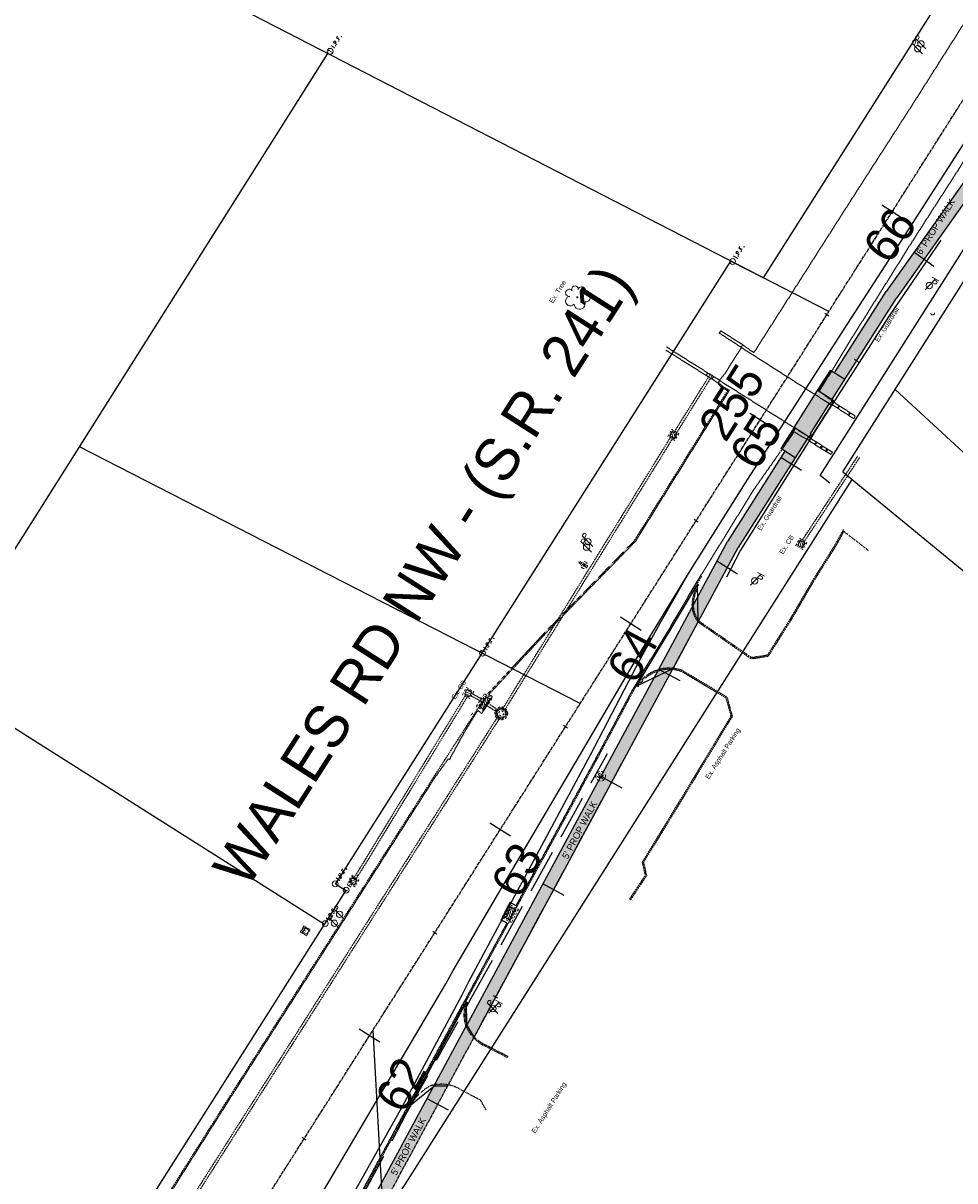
# Model space of a CAD drawing. Header units: feet. Extents: x 2246890 to 2250290, y 437895 to 440095.
# Tile 12 of 16: x 2249353 to 2249735, y 438314 to 438788. Entities that reach past the tile are written whole.
import ezdxf

# ---------------------------------------------------------------- set-up
doc = ezdxf.new("R2010")
doc.units = ezdxf.units.FT
doc.header["$MEASUREMENT"] = 0
for name, pattern in [('CL', [2, 0.3, -0.15, 1.4, -0.15]), ('DGN Style 3', [25.340844, 18.100603, -7.240241]), ('grltpr', [0]), ('OhDOT_USTN1', [0.055, 0.014, -0.041]), ('OhDOT_USTN2', [0.11, 0.069, -0.041]), ('OhDOT_USTN3', [0.22, 0.165, -0.055]), ('OhDOT_USTN4', [0.22, 0.11, -0.041, 0.028, -0.041]), ('OhDOT_USTN5', [0.11, 0.055, -0.055]), ('OhDOT_USTN6', [0.223, 0.083, -0.028, 0.028, -0.028, 0.028, -0.028]), ('OhDOT_USTN7', [0.221, 0.11, -0.028, 0.055, -0.028]), ('REDO_Drainage01', [1.6, 0.85, -0.75]), ('rowex', [0]), ('rowpr', [0])]:
    doc.linetypes.add(name, pattern=pattern)
for name, color, linetype in [('5PPBLDG-HAT', 253, 'Continuous'), ('BR_P_Rail_Object', 230, 'Continuous'), ('BR_X_SV_Pier', 230, 'OhDOT_USTN3'), ('DV_X_Property_Line', 7, 'Continuous'), ('GE_P_CL', 7, 'CL'), ('GE_P_CL_Text', 7, 'Continuous'), ('GE_X_CL', 7, 'CL'), ('PV_P_Construction_Limits', 203, 'DGN Style 3'), ('PV_P_Curb', 120, 'Continuous'), ('PV_P_Drive', 230, 'Continuous'), ('PV_P_EOP', 7, 'Continuous'), ('PV_P_Walk', 231, 'Continuous'), ('RD_P_GR_Lt', 95, 'grltpr'), ('RW_P_Fee_RW', 203, 'rowpr'), ('RW_X_Fee_RW', 6, 'rowex'), ('SG_X_Foundation', 61, 'OhDOT_USTN1'), ('SV_X_Mon_Cells_Found', 7, 'Continuous'), ('TX_X_20', 7, 'Continuous')]:
    doc.layers.add(name, color=color, linetype=linetype)
for name, color, linetype, transparency in [('DR_X_Cells', 151, 'OhDOT_USTN2', 0.5), ('DR_X_Storm_Sewer', 151, 'OhDOT_USTN5', 0.5), ('PM_X_Edge_Line', 2, 'Continuous', 0.5), ('PM_X_Island', 7, 'Continuous', 0.5), ('PV_X_Curb', 120, 'OhDOT_USTN1', 0.5), ('PV_X_EOP', 7, 'OhDOT_USTN3', 0.5), ('PV_X_Parking_Lot', 7, 'OhDOT_USTN5', 0.5), ('PV_X_Text', 7, 'Continuous', 0.5), ('UT_X_Electric_Cells', 1, 'Continuous', 0.5), ('UT_X_Misc_Cells', 7, 'Continuous', 0.5), ('UT_X_Sanitary_Cells', 3, 'Continuous', 0.5), ('UT_X_Water_Cells', 133, 'Continuous', 0.5), ('VG_X_Cells', 3, 'Continuous', 0.5)]:
    doc.layers.add(name, color=color, linetype=linetype, transparency=transparency)
doc.styles.add('Slanted-Normal', font='font31.shx', dxfattribs={"height": 0.12})
doc.styles.add('Straight-Normal', font='font30.shx', dxfattribs={"height": 0.1})

# ---------------------------------------------------------------- blocks, each defined once
blk = doc.blocks.new('CB22B-X')
at = {"layer": 'Defpoints', "color": 20, "linetype": 'REDO_Drainage01', "lineweight": 0}
blk.add_lwpolyline([(-1, 1), (1, 1), (1, -1), (-1, -1), (-1, 1)], close=True, dxfattribs=at)
at = {"layer": 'DR_X_Cells', "color": 151, "linetype": 'Continuous', "lineweight": 0}
for p, q in [((-1.15, -0.61), (0.61, 1.15)), ((-1.15, 0.52), (-0.52, 1.15)), ((-0.55, -1.15), (1.15, 0.55)), ((0.58, -1.15), (1.15, -0.58))]:
    blk.add_line(p, q, dxfattribs=at)
at = {"layer": 'DR_X_Cells', "color": 151, "linetype": 'REDO_Drainage01', "lineweight": 0}
blk.add_lwpolyline([(-1.67, 1.67), (1.67, 1.67), (1.67, -1.67), (-1.67, -1.67), (-1.67, 1.67)], close=True, dxfattribs=at)
at = {"layer": 'DR_X_Cells', "color": 151, "linetype": 'Continuous', "lineweight": 0, "flags": 128}
blk.add_lwpolyline([(-1.15, 1.15), (1.15, 1.15), (1.15, -1.15), (-1.15, -1.15), (-1.15, 1.15)], close=True, dxfattribs=at)
blk = doc.blocks.new('CB3-X')
at = {"layer": 'Defpoints', "color": 20, "linetype": 'REDO_Drainage01', "lineweight": 0}
blk.add_lwpolyline([(-2.37, 0.75), (2.37, 0.75), (2.37, -1.5), (-2.37, -1.5), (-2.37, 0.75)], close=True, dxfattribs=at)
at = {"layer": 'Defpoints', "color": 21, "linetype": 'OhDOT_USTN2', "lineweight": 53}
blk.add_point((0, 1.42), dxfattribs=at)
at = {"layer": 'Defpoints', "color": 61, "linetype": 'OhDOT_USTN6', "lineweight": 53}
for p in [(0, 0.75), (-2.37, -0.37), (0, -1.5), (2.37, -0.37)]:
    blk.add_point(p, dxfattribs=at)
at = {"layer": 'Defpoints', "color": 21, "linetype": 'OhDOT_USTN5', "lineweight": 53}
blk.add_point((0, 0), dxfattribs=at)
at = {"layer": 'Defpoints', "color": 40, "linetype": 'OhDOT_USTN4', "lineweight": 53}
blk.add_point((0, 0), dxfattribs=at)
at = {"layer": 'Defpoints', "color": 151, "linetype": 'OhDOT_USTN7', "lineweight": 53}
blk.add_point((0, -0.37), dxfattribs=at)
at = {"layer": 'Defpoints', "color": 223, "linetype": 'OhDOT_USTN1', "lineweight": 53}
blk.add_point((0, -2.17), dxfattribs=at)
at = {"layer": 'DR_X_Cells', "color": 151, "linetype": 'Continuous', "lineweight": 0}
for p, q in [((-2.5, -1.76), (-0.75, 0)), ((-2.5, -0.63), (-1.88, 0)), ((-1.44, -1.83), (0.38, 0)), ((-0.31, -1.83), (1.51, 0)), ((0.82, -1.83), (2.5, -0.14)), ((1.94, -1.83), (2.5, -1.28))]:
    blk.add_line(p, q, dxfattribs=at)
at = {"layer": 'DR_X_Cells', "color": 151, "linetype": 'REDO_Drainage01', "lineweight": 0}
blk.add_lwpolyline([(-3.04, 1.42), (3.04, 1.42), (3.04, -2.17), (-3.04, -2.17), (-3.04, 1.42)], close=True, dxfattribs=at)
at = {"layer": 'DR_X_Cells', "color": 151, "linetype": 'Continuous', "lineweight": 0, "flags": 128}
blk.add_lwpolyline([(-2.5, 0), (2.5, 0), (2.5, -1.83), (-2.5, -1.83), (-2.5, 0)], close=True, dxfattribs=at)
blk = doc.blocks.new('MH1D-X')
at = {"layer": 'Defpoints', "color": 61, "linetype": 'OhDOT_USTN6', "lineweight": 53}
blk.add_circle((0, 0), 2, dxfattribs=at)
at = {"layer": 'Defpoints', "color": 20, "linetype": 'REDO_Drainage01', "lineweight": 0}
blk.add_circle((0, 0), 2, dxfattribs=at)
at = {"layer": 'DR_X_Cells', "color": 151, "linetype": 'REDO_Drainage01', "lineweight": 0}
for radius in [2.67, 1]:
    blk.add_circle((0, 0), radius, dxfattribs=at)
blk = doc.blocks.new('TREE')
at = {"layer": 'VG_X_Cells', "color": 3, "linetype": 'Continuous', "lineweight": 0}
blk.add_circle((0, 0), 0.012, dxfattribs=at)
for centre, radius, start, end in [((-0.143, -0.077), 0.0987, 96.1722, 320.5737), ((-0.165, 0.093), 0.0735, 39.0625, 279.5412), ((-0.049, 0.168), 0.0658, 354.0047, 205.9741), ((0.091, 0.141), 0.0776, 323.83, 165.0376), ((0.173, 0.002), 0.0957, 259.1453, 101.4596), ((0.047, -0.13), 0.114, 184.9476, 19.4572)]:
    blk.add_arc(centre, radius, start, end, dxfattribs=at)
blk = doc.blocks.new('PP')
at = {"layer": 'UT_X_Electric_Cells', "color": 1, "linetype": 'Continuous', "lineweight": 0}
for p, q in [((0.043, 0.16), (-0.037, -0.14)), ((0.026, 0.096), (0.085, 0.096)), ((0.043, 0.16), (0.085, 0.16))]:
    blk.add_line(p, q, dxfattribs=at)
blk.add_circle((0, 0), 0.065, dxfattribs=at)
at = {"layer": 'UT_X_Electric_Cells', "color": 1, "linetype": 'Continuous', "lineweight": 0, "extrusion": (0, 0, -1)}
blk.add_arc((-0.086, 0.128), 0.0319, 88.8767, 271.1233, dxfattribs=at)
blk = doc.blocks.new('WGV')
at = {"layer": 'UT_X_Water_Cells', "color": 133, "linetype": 'Continuous', "lineweight": 0}
for p, q in [((0.032, 0.102), (-0.032, 0.102)), ((0, 0.07), (0, 0.134))]:
    blk.add_line(p, q, dxfattribs=at)
at = {"layer": 'UT_X_Water_Cells', "color": 133, "linetype": 'Continuous', "lineweight": 0, "flags": 128}
blk.add_lwpolyline([(-0.032, 0.041), (-0.016, -0.045), (0, 0.041), (0.016, -0.045), (0.032, 0.041)], dxfattribs=at)
at = {"layer": 'UT_X_Water_Cells', "color": 133, "linetype": 'Continuous', "lineweight": 0, "extrusion": (0, 0, -1)}
blk.add_arc((0, 0), 0.07, 330.0184, 29.9816, dxfattribs=at)
at = {"layer": 'UT_X_Water_Cells', "color": 133, "linetype": 'Continuous', "lineweight": 0}
for start, end in [(60.0184, 120.0157), (330.0184, 29.9816), (239.9843, 299.9816)]:
    blk.add_arc((0, 0), 0.07, start, end, dxfattribs=at)
blk = doc.blocks.new('EM')
at = {"layer": 'UT_X_Electric_Cells', "color": 1, "linetype": 'Continuous', "lineweight": 0}
blk.add_line((-0.028, 0), (0.017, 0), dxfattribs=at)
at = {"layer": 'UT_X_Electric_Cells', "color": 1, "linetype": 'Continuous', "lineweight": 0, "flags": 128}
for points in [[(-0.02, 0.075), (-0.075, 0.075), (-0.075, 0.02)], [(0.028, 0.045), (-0.028, 0.045), (-0.028, -0.045), (0.028, -0.045)], [(0.075, 0.02), (0.075, 0.075), (0.02, 0.075)], [(-0.075, -0.02), (-0.075, -0.075), (-0.02, -0.075)], [(0.02, -0.075), (0.075, -0.075), (0.075, -0.02)]]:
    blk.add_lwpolyline(points, dxfattribs=at)
at = {"layer": 'UT_X_Electric_Cells', "color": 1, "linetype": 'Continuous', "lineweight": 0}
blk.add_circle((0, 0), 0.0675, dxfattribs=at)
blk = doc.blocks.new('TPW')
at = {"layer": 'UT_X_Misc_Cells', "color": 30, "linetype": 'Continuous', "lineweight": 0}
for p, q in [((0.128, 0.18), (-0.032, 0.18)), ((0.048, 0.18), (-0.032, -0.12)), ((0.023, 0.086), (0.083, 0.086)), ((0.04, 0.15), (0.083, 0.15))]:
    blk.add_line(p, q, dxfattribs=at)
blk.add_circle((0, 0), 0.065, dxfattribs=at)
at = {"layer": 'UT_X_Misc_Cells', "color": 30, "linetype": 'Continuous', "lineweight": 0, "extrusion": (0, 0, -1)}
blk.add_arc((-0.083, 0.118), 0.0319, 88.8767, 271.1233, dxfattribs=at)
blk = doc.blocks.new('DM')
at = {"layer": 'UT_X_Misc_Cells', "linetype": 'Continuous', "lineweight": 0}
h = blk.add_hatch(color=2, dxfattribs=at)
edge = h.paths.add_edge_path()
edge.add_arc((0, 0), 0.01, 0, 360)
at = {"layer": 'UT_X_Misc_Cells', "color": 2, "linetype": 'Continuous', "lineweight": 0}
blk.add_arc((0.04, 0), 0.04, 90, 270, dxfattribs=at)
blk = doc.blocks.new('SMH')
at = {"layer": 'Defpoints', "color": 3, "linetype": 'Continuous', "lineweight": 30}
blk.add_point((0, 0), dxfattribs=at)
at = {"layer": 'UT_X_Sanitary_Cells', "color": 3, "linetype": 'Continuous', "lineweight": 0, "flags": 128}
for points in [[(-0.017, 0.034), (-0.018, 0.036), (-0.02, 0.037), (-0.025, 0.039), (-0.032, 0.04), (-0.037, 0.04), (-0.039, 0.04), (-0.047, 0.038), (-0.054, 0.034), (-0.059, 0.029), (-0.06, 0.024), (-0.06, 0.02), (-0.059, 0.015), (-0.054, 0.011), (-0.019, -0.008), (-0.016, -0.01), (-0.015, -0.013), (-0.013, -0.017), (-0.013, -0.02), (-0.014, -0.024), (-0.015, -0.027), (-0.016, -0.03), (-0.017, -0.032), (-0.019, -0.034), (-0.02, -0.036), (-0.022, -0.037), (-0.025, -0.039), (-0.027, -0.039), (-0.032, -0.04), (-0.041, -0.04), (-0.047, -0.039), (-0.055, -0.034), (-0.06, -0.031)], [(0.01, -0.04), (0.036, 0.04), (0.06, -0.04)], [(0.054, -0.021), (0.017, -0.021)]]:
    blk.add_lwpolyline(points, dxfattribs=at)
at = {"layer": 'UT_X_Sanitary_Cells', "color": 3, "linetype": 'Continuous', "lineweight": 0}
for start, end in [(130.0806, 170.0721), (70.0577, 110.1061), (10.0169, 50.0392), (190.0169, 230.0392), (250.0577, 290.0473), (310.0114, 350.0264)]:
    blk.add_arc((0, 0), 0.1, start, end, dxfattribs=at)
blk = doc.blocks.new('IPF')
at = {"layer": 'SV_X_Mon_Cells_Found', "color": 7, "linetype": 'Continuous', "lineweight": 0, "flags": 128}
for points in [[(0.101, 0.04), (0.118, 0.04)], [(0.11, -0.04), (0.11, 0.04)], [(0.188, -0.04), (0.188, 0.04), (0.214, 0.04), (0.217, 0.039), (0.221, 0.038), (0.223, 0.037), (0.224, 0.036), (0.226, 0.032), (0.228, 0.029), (0.229, 0.024), (0.229, 0.017), (0.229, 0.014), (0.227, 0.01), (0.225, 0.006), (0.223, 0.004), (0.221, 0.003), (0.219, 0.002), (0.214, 0.001), (0.188, 0.001)], [(0.338, 0.04), (0.3, 0.04), (0.3, -0.04)], [(0.3, 0.001), (0.327, 0.001)], [(0.101, -0.04), (0.118, -0.04)], [(0.157, -0.029), (0.16, -0.029), (0.162, -0.031), (0.164, -0.033), (0.164, -0.036), (0.162, -0.039), (0.16, -0.04), (0.157, -0.04), (0.156, -0.039), (0.154, -0.036), (0.154, -0.033), (0.156, -0.031), (0.157, -0.029)], [(0.27, -0.029), (0.273, -0.029), (0.274, -0.031), (0.276, -0.033), (0.276, -0.036), (0.274, -0.039), (0.273, -0.04), (0.27, -0.04), (0.268, -0.039), (0.267, -0.036), (0.267, -0.033), (0.268, -0.031), (0.27, -0.029)], [(0.377, -0.029), (0.38, -0.029), (0.382, -0.031), (0.383, -0.033), (0.383, -0.036), (0.382, -0.039), (0.38, -0.04), (0.377, -0.04), (0.376, -0.039), (0.374, -0.036), (0.374, -0.033), (0.376, -0.031), (0.377, -0.029)]]:
    blk.add_lwpolyline(points, dxfattribs=at)
at = {"layer": 'SV_X_Mon_Cells_Found', "color": 7, "linetype": 'Continuous', "lineweight": 0}
blk.add_circle((0, 0), 0.06, dxfattribs=at)
blk = doc.blocks.new('IPID')
at = {"layer": 'SV_X_Mon_Cells_Found', "color": 2, "linetype": 'Continuous', "lineweight": 0}
blk.add_line((0, 0.006), (0, -0.038), dxfattribs=at)
at = {"layer": 'SV_X_Mon_Cells_Found', "color": 2, "linetype": 'Continuous', "lineweight": 0, "flags": 128}
for points in [[(0.102, 0.04), (0.119, 0.04)], [(0.11, -0.04), (0.11, 0.04)], [(0.189, -0.04), (0.189, 0.04), (0.215, 0.04), (0.218, 0.039), (0.222, 0.038), (0.223, 0.037), (0.225, 0.036), (0.227, 0.032), (0.229, 0.029), (0.23, 0.024), (0.23, 0.017), (0.229, 0.014), (0.228, 0.01), (0.226, 0.006), (0.224, 0.004), (0.222, 0.003), (0.219, 0.002), (0.215, 0.001), (0.189, 0.001)], [(0.339, 0.04), (0.301, 0.04), (0.301, -0.04)], [(0.301, 0.001), (0.328, 0.001)], [(0.102, -0.04), (0.119, -0.04)], [(0.158, -0.029), (0.161, -0.029), (0.163, -0.031), (0.164, -0.033), (0.164, -0.036), (0.163, -0.039), (0.161, -0.04), (0.158, -0.04), (0.157, -0.039), (0.155, -0.036), (0.155, -0.033), (0.157, -0.031), (0.158, -0.029)], [(0.271, -0.029), (0.273, -0.029), (0.275, -0.031), (0.277, -0.033), (0.277, -0.036), (0.275, -0.039), (0.273, -0.04), (0.271, -0.04), (0.269, -0.039), (0.267, -0.036), (0.267, -0.033), (0.269, -0.031), (0.271, -0.029)], [(0.378, -0.029), (0.381, -0.029), (0.383, -0.031), (0.384, -0.033), (0.384, -0.036), (0.383, -0.039), (0.381, -0.04), (0.378, -0.04), (0.377, -0.039), (0.375, -0.036), (0.375, -0.033), (0.377, -0.031), (0.378, -0.029)]]:
    blk.add_lwpolyline(points, dxfattribs=at)
at = {"layer": 'SV_X_Mon_Cells_Found', "color": 2, "linetype": 'Continuous', "lineweight": 0}
for centre, radius in [((0, 0), 0.06), ((0, 0.033), 0.008)]:
    blk.add_circle(centre, radius, dxfattribs=at)

msp = doc.modelspace()

# ---------------------------------------------------------------- linework, layer by layer
at = {"layer": '5PPBLDG-HAT'}
for points in [[(2249707.037, 438678.419), (2249711.192, 438675.635), (2249746.979, 438734.741), (2249751.132, 438731.954)], [(2249685.825, 438644.972), (2249690.048, 438642.294), (2249707.037, 438678.419), (2249711.192, 438675.635)], [(2249663.785, 438613.952), (2249669.696, 438610.203), (2249684.136, 438646.043), (2249690.048, 438642.294)], [(2249642.017, 438575.895, 1082.916), (2249646.335, 438573.367, 1082.916), (2249665.474, 438612.881, 1082.916), (2249669.696, 438610.203, 1082.916)], [(2249535.118, 438377.674), (2249538.188, 438372.834), (2249642.017, 438575.895), (2249646.335, 438573.367)], [(2249521.553, 438352.523), (2249527.293, 438352.633), (2249535.118, 438377.674), (2249538.188, 438372.834)], [(2249483.493, 438281.927), (2249487.715, 438279.249), (2249521.553, 438352.523), (2249527.293, 438352.633)]]:
    msp.add_solid(points, dxfattribs=at)
at = {"layer": 'BR_P_Rail_Object'}
for p, q in [((2249675.953, 438620.069), (2249683.986, 438632.737)), ((2249675.953, 438620.069), (2249683.986, 438632.737)), ((2249675.994, 438618.267), (2249685.634, 438633.468)), ((2249676.135, 438618.178), (2249685.775, 438633.378)), ((2249676.135, 438618.178), (2249685.775, 438633.378)), ((2249683.986, 438632.737), (2249684.303, 438632.536)), ((2249683.986, 438632.737), (2249684.303, 438632.536)), ((2249684.303, 438632.536), (2249685.106, 438633.802)), ((2249684.303, 438632.536), (2249685.106, 438633.802)), ((2249685.106, 438633.802), (2249685.775, 438633.378)), ((2249685.106, 438633.802), (2249685.775, 438633.378)), ((2249675.466, 438618.602), (2249676.269, 438619.868)), ((2249675.466, 438618.602), (2249676.269, 438619.868)), ((2249675.466, 438618.602), (2249676.135, 438618.178)), ((2249675.953, 438620.069), (2249676.269, 438619.868)), ((2249675.953, 438620.069), (2249676.269, 438619.868))]:
    msp.add_line(p, q, dxfattribs=at)
at = {"layer": 'BR_X_SV_Pier'}
for points, elevation in [([(2249647.484, 438655.569), (2249638.693, 438661.216), (2249639.211, 438662.276), (2249648.245, 438656.534), (2249647.484, 438655.569)], 1083.178), ([(2249616.992, 438655.638), (2249633.839, 438645.044), (2249638.716, 438642.004), (2249638.151, 438640.839), (2249616.735, 438654.297)], 1081.503), ([(2249638.393, 438642.11), (2249676.047, 438618.32), (2249677.483, 438620.591), (2249684.527, 438631.85), (2249647.65, 438655.385), (2249647.568, 438655.189), (2249645.938, 438652.703), (2249643.706, 438649.262), (2249641.127, 438645.017), (2249638.716, 438642.004)], 1082.425), ([(2249633.271, 438643.952), (2249633.839, 438645.044)], 1082.503), ([(2249635.594, 438642.551), (2249636.351, 438643.496)], 1083.046), ([(2249687.198, 438630.76), (2249687.795, 438631.651)], 1083.066), ([(2249687.251, 438630.364), (2249687.902, 438631.336)], 1082.58), ([(2249691.682, 438627.835), (2249692.162, 438628.753)], 1081.528), ([(2249675.637, 438616.925), (2249676.115, 438618.149), (2249684.966, 438612.477), (2249684.367, 438611.544), (2249675.637, 438616.925)], 1083.071), ([(2249677.682, 438615.658), (2249678.279, 438616.624)], 1083.087), ([(2249677.973, 438615.55), (2249678.563, 438616.424)], 1082.608), ([(2249680.292, 438613.933), (2249681.017, 438614.943)], 1081.589), ([(2249682.227, 438612.911), (2249682.575, 438613.678)], 1081.554), ([(2249682.489, 438612.615), (2249683.023, 438613.611)], 1080.36)]:
    msp.add_lwpolyline(points, dxfattribs=dict(at, elevation=elevation))
for points in [[(2249684.83, 438632.013), (2249685.392, 438633.093), (2249694.25, 438627.394), (2249693.78, 438626.152), (2249684.83, 438632.013)], [(2249691.786, 438627.535), (2249692.375, 438628.406)], [(2249680.011, 438614.307), (2249680.6, 438615.287)]]:
    msp.add_lwpolyline(points, dxfattribs=at)
at = {"layer": 'DR_X_Cells'}
for p, q in [((2249534.727, 438513.129, 1082.249), (2249488.662, 438437.628, 1082.019)), ((2249535.606, 438512.65, 1082.249), (2249489.54, 438437.148, 1082.019)), ((2249547.782, 438504.054, 1082.408), (2249420.757, 438304.197, 1083.113)), ((2249548.626, 438503.517, 1082.408), (2249421.601, 438303.66, 1083.113))]:
    msp.add_line(p, q, dxfattribs=at)
for points, elevation in [([(2249549.836, 438507.33), (2249618.93, 438619.035)], 1082.402), ([(2249550.687, 438506.804), (2249619.781, 438618.509)], 1082.402), ([(2249672.323, 438575.928), (2249695.37, 438610.916)], 1080.954), ([(2249673.191, 438575.428), (2249696.205, 438610.366)], 1080.954), ([(2249540.89, 438510.334), (2249536.326, 438512.826)], 1077.134), ([(2249541.37, 438511.212), (2249536.805, 438513.704)], 1077.134), ([(2249542.49, 438509.211), (2249547.347, 438506.056)], 1077.134), ([(2249543.035, 438510.049), (2249547.891, 438506.894)], 1077.134)]:
    msp.add_lwpolyline(points, dxfattribs=dict(at, elevation=elevation))
at = {"layer": 'DR_X_Storm_Sewer', "elevation": 1078.916}
for points in [[(2249619.89, 438620.293), (2249635.123, 438644.772)], [(2249620.739, 438619.765), (2249635.972, 438644.244)]]:
    msp.add_lwpolyline(points, dxfattribs=at)
at = {"layer": 'DV_X_Property_Line'}
for p, q in [((2249683.504, 438670.13, 1083.62), (2249218.273, 438909.901, 1083.62)), ((2249316.749, 438520.275, 1083.62), (2249478.149, 438775.965, 1083.62)), ((2249581.613, 438509.465, 1083.62), (2249376.348, 438614.692, 1083.62)), ((2249689.219, 438604.452, 1083.62), (2249891.619, 438438.168, 1083.62)), ((2249316.749, 438520.275, 1083.62), (2249476.86, 438418.976, 1083.62)), ((2249518.728, 437981.935, 1083.62), (2249496.718, 438375.6, 1083.62))]:
    msp.add_line(p, q, dxfattribs=at)
at = {"layer": 'DV_X_Property_Line', "elevation": 1083.62}
msp.add_lwpolyline([(2249683.884, 438599.775), (2249679.992, 438602.973), (2249774.177, 438751.488, -0.5205932), (2249834.733, 438754.254), (2249922.318, 438640.595)], format="xyb", dxfattribs=at)
msp.add_lwpolyline([(2249710.641, 438638.232), (2249771.758, 438581.942)], dxfattribs=at)
at = {"layer": 'GE_P_CL', "elevation": 1083.627}
msp.add_lwpolyline([(2249422.14, 438172.754), (2249424.026, 438176.282), (2249426.081, 438182.045), (2249487.715, 438279.249), (2249598.776, 438485.175)], dxfattribs=at)
at = {"layer": 'GE_P_CL_Text'}
for p, q in [((2249713.664, 438708.35), (2249705.219, 438713.706)), ((2249726.562, 438688.665), (2249718.405, 438694.45)), ((2249683.508, 438668.268), (2249681.819, 438669.339)), ((2249695.712, 438649.359), (2249694.023, 438650.43)), ((2249659.511, 438622.961), (2249651.066, 438628.316)), ((2249672.312, 438604.992), (2249663.867, 438610.348)), ((2249629.951, 438583.819), (2249628.262, 438584.89)), ((2249646.11, 438562.43), (2249637.665, 438567.786)), ((2249606.551, 438539.452), (2249598.106, 438544.808)), ((2249622.581, 438518.715), (2249613.777, 438523.457)), ((2249576.395, 438499.369), (2249574.706, 438500.441)), ((2249598.818, 438474.72, 1083.627), (2249590.017, 438479.467, 1083.627)), ((2249552.994, 438455.003), (2249544.55, 438460.358)), ((2249575.084, 438430.712, 1083.627), (2249566.282, 438435.459, 1083.627)), ((2249522.838, 438414.92), (2249521.149, 438415.991)), ((2249547.829, 438388.603, 1083.627), (2249546.069, 438389.552, 1083.627)), ((2249499.438, 438370.553), (2249490.993, 438375.909)), ((2249527.615, 438342.697, 1083.627), (2249518.814, 438347.443, 1083.627)), ((2249469.282, 438330.471), (2249467.593, 438331.542))]:
    msp.add_line(p, q, dxfattribs=at)
at = {"layer": 'GE_X_CL'}
msp.add_line((2249392.579, 438211.391), (2249977.821, 439134.215), dxfattribs=at)
at = {"layer": 'PM_X_Edge_Line', "flags": 128}
for points, elevation in [([(2249395.315, 438177.596), (2249402.033, 438188.708), (2249408.337, 438198.905), (2249425.17, 438226.255), (2249427.997, 438230.531), (2249440.775, 438250.948), (2249445.921, 438258.903), (2249478.585, 438313.288), (2249526.568, 438394.557), (2249529.534, 438399.959), (2249559.208, 438450.391), (2249582.748, 438490.371), (2249605.585, 438529.357), (2249613.893, 438542.802), (2249625.566, 438562.02), (2249649.312, 438599.904), (2249689.823, 438662.899), (2249714.331, 438700.948), (2249764.485, 438778.999)], 1083.101), ([(2249406.374, 438171.352), (2249407.934, 438173.806), (2249418.04, 438190.272), (2249436.041, 438219.817), (2249438.527, 438222.999), (2249449.932, 438241.551), (2249454.183, 438248.399), (2249456.796, 438252.445), (2249488.464, 438307.969), (2249508.425, 438343.858), (2249533.189, 438390.02), (2249535.939, 438395.473), (2249563.893, 438447.359), (2249575.137, 438468.651), (2249585.756, 438488.471), (2249606.755, 438528.535), (2249614.42, 438542.334), (2249625.566, 438562.02)], 1082.978)]:
    msp.add_lwpolyline(points, dxfattribs=dict(at, elevation=elevation))
at = {"layer": 'PV_P_Construction_Limits'}
msp.add_lwpolyline([(2249492.873, 438285.554), (2249481.771, 438268.795), (2249478.666, 438263.84), (2249427.136, 438181.974), (2249421.305, 438172.121), (2249413.309, 438177.347), (2249414.386, 438182.241), (2249417.945, 438188.518), (2249421.813, 438193.506), (2249462.036, 438257.18), (2249478.771, 438286.372), (2249480.587, 438285.512), (2249510.328, 438341.191), (2249536.82, 438388.418), (2249592.793, 438488.97)], dxfattribs=at)
at = {"layer": 'PV_P_Curb'}
for p, q in [((2249679.3, 438637.484), (2249684.558, 438645.775)), ((2249669.66, 438622.284), (2249664.207, 438613.685))]:
    msp.add_line(p, q, dxfattribs=at)
at = {"layer": 'PV_P_Drive'}
for points, elevation in [([(2249604.547, 438516.558), (2249619.674, 438523.862), (2249629.939, 438542.922), (2249629.624, 438558.479), (2249618.227, 438539.248), (2249610.412, 438526.448)], 1082.113), ([(2249535.118, 438377.674), (2249535.019, 438387.082), (2249511.996, 438344.792), (2249521.553, 438352.523)], 1082.916)]:
    msp.add_lwpolyline(points, close=True, dxfattribs=dict(at, elevation=elevation))
at = {"layer": 'PV_P_Drive', "elevation": 1082.916}
for points in [[(2249538.188, 438372.834), (2249535.118, 438377.674)], [(2249527.293, 438352.633), (2249521.553, 438352.523)]]:
    msp.add_lwpolyline(points, dxfattribs=at)
at = {"layer": 'PV_P_EOP'}
for p, q in [((2249678.878, 438637.752), (2249684.136, 438646.043)), ((2249669.238, 438622.551), (2249663.785, 438613.952))]:
    msp.add_line(p, q, dxfattribs=at)
at = {"layer": 'PV_P_Walk'}
for p, q in [((2249746.979, 438734.741), (2249707.037, 438678.419)), ((2249751.132, 438731.954), (2249711.192, 438675.635)), ((2249685.825, 438644.972), (2249707.037, 438678.419)), ((2249684.79, 438634.003), (2249711.192, 438675.635)), ((2249690.048, 438642.294), (2249684.136, 438646.043)), ((2249669.238, 438622.551), (2249678.878, 438637.752)), ((2249685.106, 438633.802), (2249678.878, 438637.752)), ((2249675.466, 438618.602), (2249669.238, 438622.551)), ((2249675.149, 438618.802), (2249646.335, 438573.367)), ((2249665.474, 438612.881), (2249642.017, 438575.895)), ((2249669.696, 438610.203), (2249663.785, 438613.952)), ((2249613.709, 438523.33, 1082.916), (2249642.017, 438575.895, 1082.916)), ((2249594.59, 438487.83, 1082.916), (2249613.709, 438523.33, 1082.916))]:
    msp.add_line(p, q, dxfattribs=at)
at = {"layer": 'PV_P_Walk', "elevation": 1082.916}
for points in [[(2249629.939, 438542.922), (2249646.335, 438573.367)], [(2249598.823, 438485.145), (2249629.939, 438542.922)], [(2249534.811, 438377.105), (2249594.543, 438487.86)], [(2249537.939, 438372.371), (2249598.776, 438485.175)], [(2249483.482, 438281.933), (2249521.862, 438353.096)]]:
    msp.add_lwpolyline(points, dxfattribs=at)
at = {"layer": 'PV_X_Curb'}
for points, elevation in [([(2249521.562, 438479.327), (2249521.35, 438478.959), (2249543.294, 438512.969), (2249567.174, 438538.64), (2249603.856, 438576.237), (2249642.051, 438637.651), (2249639.965, 438638.741), (2249638.309, 438640.325), (2249638.112, 438640.34)], 1083.133), ([(2249689.453, 438580.757), (2249685.768, 438574.04), (2249677.054, 438560.203), (2249667.732, 438544.21), (2249658.294, 438529.204), (2249651.835, 438528.259), (2249630.415, 438543.106)], 1081.157), ([(2249555.544, 438425.903), (2249566.154, 438445.488), (2249566.594, 438446.187), (2249578.004, 438467.22), (2249588.854, 438487.328), (2249603.634, 438515.019), (2249610.412, 438526.448), (2249618.227, 438539.248), (2249629.855, 438559.088), (2249631.445, 438561.616)], 1082.916), ([(2249641.328, 438511.747), (2249623.239, 438522.53)], 1081.476), ([(2249641.328, 438511.747), (2249643.406, 438504.277), (2249636.09, 438492.201), (2249627.024, 438477.193), (2249617.507, 438461.551), (2249607.006, 438444.395), (2249608.246, 438438.972), (2249601.601, 438428.981)], 1082.151), ([(2249536.474, 438504.527), (2249537.592, 438505.577)], 1083.133), ([(2249400.009, 438288.652), (2249413.608, 438309.736), (2249439.173, 438350.225), (2249463.721, 438388.675), (2249492.537, 438433.75), (2249521.35, 438478.959)], 1083.133), ([(2249553.102, 438427.33), (2249553.096, 438427.365), (2249553.115, 438427.354)], 1082.916), ([(2249408.483, 438170.227), (2249409.715, 438172.32), (2249438.034, 438218.122), (2249440.508, 438221.974), (2249452.109, 438240.32), (2249456.612, 438247.863), (2249456.612, 438247.863), (2249458.702, 438251.332), (2249462.809, 438258), (2249462.809, 438258), (2249469.368, 438268.399), (2249466.863, 438269.827), (2249469.106, 438273.667), (2249471.754, 438272.402), (2249483.927, 438293.281), (2249490.999, 438306.256), (2249511.833, 438344.858), (2249512.445, 438346.189), (2249534.778, 438387.488), (2249535.625, 438388.89), (2249535.645, 438388.993), (2249538.275, 438393.857), (2249552.296, 438419.665), (2249555.544, 438425.903)], 1082.916), ([(2249552.017, 438364.709), (2249542.408, 438369.676)], 1081.738)]:
    msp.add_lwpolyline(points, dxfattribs=dict(at, elevation=elevation))
for centre, radius, start, end in [((2249648.798, 438548.77, 1083.753), 20.916, 153.30651, 170.54), ((2249638.477, 438549.945, 1082.637), 10.556, 167.62423, 220.9749), ((2249618.044, 438508.426, 1082.113), 15.022, 69.4411, 148.92146), ((2249547.592, 438381.76, 1082.321), 13.154, 157.05804, 196.33427), ((2249549.297, 438383.277, 1082.102), 15.246, 199.88831, 243.12343)]:
    msp.add_arc(centre, radius, start, end, dxfattribs=at)
at = {"layer": 'PV_X_EOP'}
for points, elevation in [([(2249648.245, 438656.534), (2249650.157, 438655.075), (2249652.872, 438653.399), (2249692.607, 438715.797), (2249718.144, 438755.489), (2249744.024, 438796.341), (2249769.24, 438836.243), (2249794.401, 438875.839)], 1083.178), ([(2249400.429, 438288.381), (2249414.03, 438309.467), (2249439.595, 438349.957), (2249464.143, 438388.406), (2249492.958, 438433.481), (2249521.757, 438478.666), (2249527.519, 438486.774), (2249527.924, 438486.297), (2249534.326, 438498.023), (2249539.64, 438506.6), (2249541.292, 438505.431), (2249545.569, 438512.27), (2249544.094, 438513.094), (2249567.536, 438538.295), (2249604.252, 438575.927), (2249642.761, 438637.845), (2249640.259, 438639.151), (2249638.525, 438640.81), (2249638.151, 438640.839)], 1083.133), ([(2249490.56, 438306.494), (2249511.385, 438345.081), (2249511.998, 438346.413), (2249534.344, 438387.736), (2249535.151, 438389.071), (2249535.168, 438389.162), (2249537.835, 438394.095), (2249551.61, 438419.45), (2249549.162, 438420.682), (2249552.891, 438428.069), (2249555.353, 438426.6), (2249565.722, 438445.741), (2249566.162, 438446.439), (2249577.564, 438467.458), (2249588.413, 438487.564), (2249603.198, 438515.264), (2249609.984, 438526.706), (2249617.798, 438539.505), (2249629.428, 438559.347), (2249631.021, 438561.88), (2249652.876, 438597.29), (2249669.338, 438620.814), (2249672.748, 438618.718), (2249675.419, 438617.508), (2249676.047, 438618.32)], 1082.916)]:
    msp.add_lwpolyline(points, dxfattribs=dict(at, elevation=elevation))
msp.add_lwpolyline([(2249685.392, 438633.093), (2249679.627, 438637.462), (2249693.632, 438660.374), (2249717.64, 438698.716), (2249759.241, 438763.526), (2249761.682, 438767.087), (2249765.547, 438773.351), (2249765.897, 438773.806), (2249767.971, 438775.961), (2249771.061, 438777.451), (2249774.137, 438778.518), (2249778.567, 438779.657), (2249784.239, 438780.647), (2249789.852, 438781.42), (2249796.113, 438781.645), (2249805.182, 438780.607)], dxfattribs=at)
at = {"layer": 'PV_X_Parking_Lot'}
for points, elevation in [([(2249699.695, 438572.224), (2249689.61, 438580.004), (2249686.199, 438573.786), (2249677.482, 438559.944), (2249668.159, 438543.951), (2249658.595, 438528.743), (2249651.712, 438527.735), (2249630.13, 438542.695)], 1081.157), ([(2249630.112, 438558.165), (2249629.624, 438558.479)], 1083.195), ([(2249641.584, 438512.177), (2249623.495, 438522.959)], 1081.476), ([(2249641.81, 438511.881), (2249643.946, 438504.203), (2249636.518, 438491.942), (2249627.451, 438476.934), (2249617.933, 438461.291), (2249607.539, 438444.308), (2249608.781, 438438.874), (2249602.017, 438428.705)], 1082.151), ([(2249551.788, 438364.265), (2249542.179, 438369.232)], 1081.738), ([(2249543.006, 438342.829), (2249540.857, 438346.72), (2249532.911, 438350.976)], 1081.594)]:
    msp.add_lwpolyline(points, dxfattribs=dict(at, elevation=elevation))
for centre, radius, start, end in [((2249692.408, 438538.112, 1082.637), 66.269, 163.28158, 167.62423), ((2249638.477, 438549.945, 1082.637), 11.056, 167.62423, 220.9749), ((2249618.044, 438508.426, 1082.113), 15.522, 69.4411, 148.92146), ((2249547.592, 438381.76, 1082.321), 13.654, 157.05804, 196.33427), ((2249549.297, 438383.277, 1082.102), 15.746, 199.88831, 243.12343), ((2249531.529, 438332.875, 1082.069), 22.881, 120.59117, 148.61266), ((2249524.702, 438338.044, 1082.069), 15.317, 57.5952, 107.93681)]:
    msp.add_arc(centre, radius, start, end, dxfattribs=at)
at = {"layer": 'RD_P_GR_Lt'}
for points in [[(2249729.399, 438699.48), (2249708.26, 438668.445), (2249684.648, 438631.602)], [(2249677.262, 438619.955), (2249647.307, 438572.332), (2249641.528, 438561.277)]]:
    msp.add_lwpolyline(points, dxfattribs=at)
at = {"layer": 'RW_P_Fee_RW'}
for p, q in [((2249643.344, 438690.827, 1083.62), (2249656.734, 438683.933, 1083.62)), ((2249485.536, 438432.656, 1083.62), (2249481.314, 438435.334, 1083.62))]:
    msp.add_line(p, q, dxfattribs=at)
at = {"layer": 'RW_X_Fee_RW'}
for p, q in [((2249656.731, 438683.928, 1083.62), (2250030.289, 439272.962, 1083.62)), ((2249689.219, 438604.452, 1083.62), (2249780.089, 438747.739, 1083.62)), ((2249541.399, 438530.077, 1083.62), (2249643.344, 438690.827, 1083.62)), ((2249481.314, 438435.334, 1083.62), (2249541.399, 438530.077, 1083.62)), ((2249403.059, 438302.604, 1083.62), (2249485.536, 438432.656, 1083.62))]:
    msp.add_line(p, q, dxfattribs=at)
at = {"layer": 'RW_X_Fee_RW', "elevation": 1083.62}
msp.add_lwpolyline([(2249430.582, 438187.292), (2249492.52, 438284.958), (2249693.111, 438601.254)], dxfattribs=at)

# ---------------------------------------------------------------- block references
at = {"layer": 'DR_X_Cells'}
for name, p, rotation in [('CB22B-X', (2249619.764, 438619.573, 1081.421), 59.99999999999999), ('CB22B-X', (2249672.206, 438574.841, 1080.954), 59.99999999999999), ('CB22B-X', (2249535.688, 438513.744, 1082.252), 331.3657938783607), ('CB3-X', (2249541.896, 438510.13, 1082.044), 57.54925921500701), ('CB22B-X', (2249488.58, 438436.533, 1082.016), 331.3657938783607), ('CB3-X', (2249553.62, 438423.011), 242.0488903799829)]:
    msp.add_blockref(name, p, dxfattribs=dict(at, rotation=rotation))
msp.add_blockref('MH1D-X', (2249549.243, 438505.42, 1082.402), dxfattribs=at)
at = {"layer": 'DR_X_Cells', "xscale": 20, "yscale": 20, "zscale": 20, "rotation": 329.419715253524}
msp.add_blockref('EM', (2249468.826, 438416.295, 1085.695), dxfattribs=at)
at = {"layer": 'PM_X_Island', "xscale": 19.99999999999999, "yscale": 19.99999999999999, "zscale": 19.99999999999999, "rotation": 96.86753293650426}
msp.add_blockref('DM', (2249726.152, 438668.776, 1081.378), dxfattribs=at)
at = {"layer": 'SG_X_Foundation', "color": 1, "xscale": 20, "yscale": 20, "zscale": 20, "rotation": 331.9626624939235}
for p in [(2249724.703, 438680.811, 1081.024), (2249653.124, 438559.724, 1082.056), (2249545.797, 438384.373, 1082.324)]:
    msp.add_blockref('TPW', p, dxfattribs=at)
at = {"layer": 'TX_X_20', "xscale": 20, "yscale": 20, "zscale": 20, "rotation": 57.63605666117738}
for name, p in [('IPID', (2249479.102, 438776.837, 1082.951)), ('IPF', (2249644.075, 438690.635, 1080.598)), ('IPID', (2249541.536, 438530.124, 1082.414)), ('IPF', (2249481.199, 438435.537, 1082.93)), ('IPID', (2249485.635, 438432.928, 1082.323)), ('IPF', (2249477.113, 438419.225, 1084.213))]:
    msp.add_blockref(name, p, dxfattribs=at)
at = {"layer": 'UT_X_Electric_Cells', "xscale": 20, "yscale": 20, "zscale": 20, "rotation": 59.99999999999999}
for p in [(2249721.252, 438779.889, 1082.23), (2249719.914, 438777.892, 1082.369), (2249584.774, 438575.834, 1082.088), (2249584.194, 438573.577, 1082.057), (2249480.807, 438419.372, 1083.262), (2249482.952, 438423, 1083.257), (2249545.797, 438384.373, 1082.324)]:
    msp.add_blockref('PP', p, dxfattribs=at)
at = {"layer": 'UT_X_Sanitary_Cells', "xscale": 20, "yscale": 20, "zscale": 20, "rotation": 332.7346172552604}
msp.add_blockref('SMH', (2249589.99, 438479.636, 1082.742), dxfattribs=at)
at = {"layer": 'UT_X_Water_Cells', "xscale": 20, "yscale": 20, "zscale": 20, "rotation": 59.99999999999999}
msp.add_blockref('WGV', (2249583.226, 438566.215, 1082.654), dxfattribs=at)
at = {"layer": 'VG_X_Cells', "xscale": 20, "yscale": 20, "zscale": 20}
msp.add_blockref('TREE', (2249580.404, 438675.96, 1084.236), dxfattribs=at)

# ---------------------------------------------------------------- texts
at = {"layer": 'GE_P_CL_Text', "attachment_point": 8, "style": 'Slanted-Normal'}
for s, insert, char_height, width, rotation in [('66', (2249714.327, 438697.342), 14, 154.08719, 54.65661), ('WALES RD NW - (S.R. 241)', (2249528.966, 438554.443, 3250.861), 17.5, 396.26664, 57.39938), ('255', (2249649.741, 438629.157), 14, 154.08719, 57.61767), ('65', (2249659.644, 438613.026), 14, 154.08719, 57.61767), ('64', (2249609.375, 438525.828), 14, 154.08719, 61.69545), ('63', (2249561.882, 438437.832, 1083.627), 14, 154.08719, 61.66094), ('62', (2249514.413, 438349.817, 1083.627), 14, 154.08719, 61.66094)]:
    msp.add_mtext(s, dxfattribs=dict(at, insert=insert, char_height=char_height, width=width, rotation=rotation))
at = {"layer": 'PV_X_Text', "width": 725.59682, "attachment_point": 1}
for s, insert, char_height, rotation, style in [("6' PROP WALK", (2249719.09, 438694.711, 1086.254), 2.8, 57.61767, 'Slanted-Normal'), ('Ex. Guardrail', (2249702.175, 438658.57, 1086.254), 2, 57.61767, 'Straight-Normal'), ('Ex. Guardrail', (2249654.009, 438581.213, 1086.254), 2, 57.61767, 'Straight-Normal'), ('Ex. CB', (2249663.058, 438571.506, 1086.254), 2, 57.61767, 'Straight-Normal'), ('Ex. CB', (2249528.705, 438512.008, 1086.254), 2, 57.61767, 'Straight-Normal'), ('Ex. Asphalt Parking', (2249632.691, 438479.331, 1086.254), 2, 57.61767, 'Straight-Normal'), ("5' PROP WALK", (2249574.004, 438446.732, 1086.254), 2.8, 62.05931, 'Slanted-Normal'), ('Ex. Asphalt Parking', (2249561.466, 438334.148, 1086.254), 2, 57.61767, 'Straight-Normal'), ("5' PROP WALK", (2249503.729, 438317.06, 1086.254), 2.8, 61.73476, 'Slanted-Normal')]:
    msp.add_mtext(s, dxfattribs=dict(at, insert=insert, char_height=char_height, rotation=rotation, style=style))
at = {"layer": 'TX_X_20', "insert": (2249568.72, 438674.414, 1082.93), "char_height": 2, "width": 68.19995, "attachment_point": 1, "rotation": 57.63606, "style": 'Straight-Normal'}
msp.add_mtext('Ex. Tree', dxfattribs=at)

doc.saveas('drawing.dxf')
